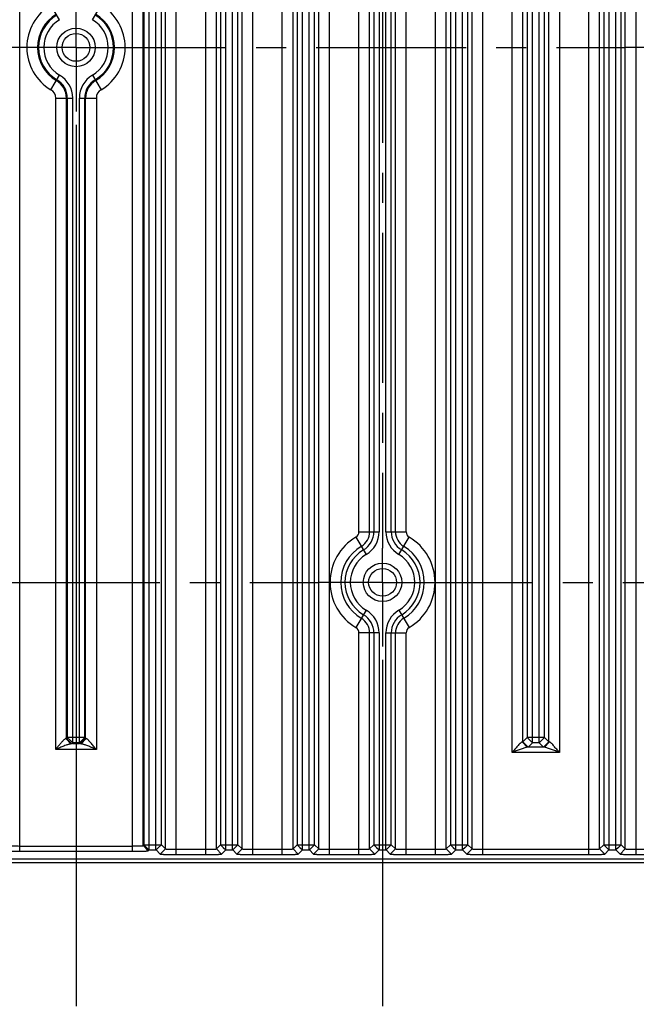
# Model space of a CAD drawing. Header units: inches. Extents: x 0 to 34, y 0 to 22.
# Tile 50 of 59: x 23.8 to 26.6, y 7.7 to 12.3. Entities that reach past the tile are written whole.
import ezdxf

# ---------------------------------------------------------------- set-up
doc = ezdxf.new("R2010")
doc.units = ezdxf.units.IN
doc.header["$LTSCALE"] = 1.87
doc.header["$MEASUREMENT"] = 0
doc.linetypes.add('CENTER', pattern=[0.6, 0.375, -0.075, 0.075, -0.075])
doc.layers.get('0').update_dxf_attribs({"linetype": 'CONTINUOUS'})
doc.layers.add('02___PRT_ALL_AXES', color=7, linetype='CONTINUOUS')
doc.layers.add('DIMENSIONS', color=7, linetype='CONTINUOUS')
doc.styles.get("Standard").update_dxf_attribs({"font": 'txt', "width": 0.8})
doc.dimstyles.new('DIMSTYLE_1', dxfattribs={"dimtxt": 0.125, "dimasz": 0.18, "dimexe": 0.125, "dimexo": 0.0625, "dimgap": 0.03125, "dimtad": 0, "dimtih": 1, "dimtoh": 1, "dimdec": 3, "dimzin": 4, "dimdsep": 46, "dimtxsty": 'STANDARD', "dimblk": '_FILLED', "dimblk1": '_FILLED', "dimblk2": '_FILLED', "dimcen": 0.09, "dimadec": 0, "dimazin": 0, "dimtp": 0.001, "dimtm": 0.001, "dimtfac": 1, "dimtdec": 3, "dimtofl": 0, "dimtmove": 0, "dimatfit": 3, "dimldrblk": '_FILLED', "dimfxl": 1, "dimtolj": 1, "dimtzin": 4, "dimarcsym": 0})
doc.dimstyles.new('DIMSTYLE_2', dxfattribs={"dimtxt": 0.125, "dimasz": 0.18, "dimexe": 0.125, "dimexo": 0.0625, "dimgap": 0.0625, "dimtad": 0, "dimtih": 1, "dimtoh": 1, "dimdec": 3, "dimzin": 4, "dimdsep": 46, "dimtxsty": 'STANDARD', "dimblk": '_FILLED', "dimblk1": '_FILLED', "dimblk2": '_FILLED', "dimcen": 0.09, "dimadec": 0, "dimazin": 0, "dimtp": 0.001, "dimtm": 0.001, "dimtfac": 1, "dimtdec": 3, "dimtofl": 0, "dimtmove": 0, "dimatfit": 3, "dimldrblk": '_FILLED', "dimfxl": 1, "dimtolj": 1, "dimtzin": 4, "dimarcsym": 0})

# ---------------------------------------------------------------- blocks, each defined once
blk = doc.blocks.new('*D8')
at = {"layer": 'DIMENSIONS', "color": 2, "linetype": 'CONTINUOUS'}
blk.add_line((25.4622, 9.2909), (25.4622, 7.6719), dxfattribs=at)
at = {"layer": 'DIMENSIONS', "color": 2, "linetype": 'CONTINUOUS', "insert": (25.3997, 7.6094), "char_height": 0.125, "width": 1.425, "attachment_point": 3, "rotation": 90, "line_spacing_factor": 0.9}
blk.add_mtext('4.425{\\Ftxt.shx;\\W1.000000;\\H0.125000; }[112.39]', dxfattribs=at)
blk = doc.blocks.new('_FILLED')
at = {"color": 0, "linetype": 'BYBLOCK'}
blk.add_solid([(0, 0), (-1, 0.174), (-1, -0.174)], dxfattribs=at)
blk = doc.blocks.new('*D9')
at = {"layer": 'DIMENSIONS', "color": 2, "linetype": 'CONTINUOUS'}
blk.add_line((24.0302, 11.7909), (24.0302, 7.6719), dxfattribs=at)
at = {"layer": 'DIMENSIONS', "color": 2, "linetype": 'CONTINUOUS', "insert": (23.9677, 7.6094), "char_height": 0.125, "width": 1.425, "attachment_point": 3, "rotation": 90, "line_spacing_factor": 0.9}
blk.add_mtext('5.857{\\Ftxt.shx;\\W1.000000;\\H0.125000; }[148.77]', dxfattribs=at)
blk = doc.blocks.new('*D10')
at = {"layer": 'DIMENSIONS', "color": 2, "linetype": 'CONTINUOUS'}
blk.add_line((22.5982, 9.2909), (22.5982, 7.6719), dxfattribs=at)
at = {"layer": 'DIMENSIONS', "color": 2, "linetype": 'CONTINUOUS', "insert": (22.5357, 7.6094), "char_height": 0.125, "width": 1.425, "attachment_point": 3, "rotation": 90, "line_spacing_factor": 0.9}
blk.add_mtext('7.289{\\Ftxt.shx;\\W1.000000;\\H0.125000; }[185.14]', dxfattribs=at)
blk = doc.blocks.new('*D11')
at = {"layer": 'DIMENSIONS', "color": 2, "linetype": 'CONTINUOUS'}
blk.add_line((21.1662, 11.7909), (21.1662, 7.6719), dxfattribs=at)
at = {"layer": 'DIMENSIONS', "color": 2, "linetype": 'CONTINUOUS', "insert": (21.1037, 7.6094), "char_height": 0.125, "width": 1.425, "attachment_point": 3, "rotation": 90, "line_spacing_factor": 0.9}
blk.add_mtext('8.721{\\Ftxt.shx;\\W1.000000;\\H0.125000; }[221.51]', dxfattribs=at)
blk = doc.blocks.new('*D12')
at = {"layer": 'DIMENSIONS', "color": 2, "linetype": 'CONTINUOUS'}
blk.add_line((19.7342, 9.2909), (19.7342, 7.6719), dxfattribs=at)
at = {"layer": 'DIMENSIONS', "color": 2, "linetype": 'CONTINUOUS', "insert": (19.6717, 7.6094), "char_height": 0.125, "width": 1.525, "attachment_point": 3, "rotation": 90, "line_spacing_factor": 0.9}
blk.add_mtext('10.153{\\Ftxt.shx;\\W1.000000;\\H0.125000; }[257.89]', dxfattribs=at)
blk = doc.blocks.new('*D13')
at = {"layer": 'DIMENSIONS', "color": 2, "linetype": 'CONTINUOUS'}
blk.add_line((17.7992, 8.7409), (17.7992, 7.6719), dxfattribs=at)
at = {"layer": 'DIMENSIONS', "color": 2, "linetype": 'CONTINUOUS', "insert": (17.7367, 7.6094), "char_height": 0.125, "width": 1.525, "attachment_point": 3, "rotation": 90, "line_spacing_factor": 0.9}
blk.add_mtext('12.088{\\Ftxt.shx;\\W1.000000;\\H0.125000; }[307.03]', dxfattribs=at)
blk = doc.blocks.new('*D14')
at = {"layer": 'DIMENSIONS', "color": 2, "linetype": 'CONTINUOUS'}
blk.add_line((17.2524, 9.1442), (17.2524, 7.6719), dxfattribs=at)
at = {"layer": 'DIMENSIONS', "color": 2, "linetype": 'CONTINUOUS', "insert": (17.1899, 7.6094), "char_height": 0.125, "width": 1.525, "attachment_point": 3, "rotation": 90, "line_spacing_factor": 0.9}
blk.add_mtext('12.635{\\Ftxt.shx;\\W1.000000;\\H0.125000; }[320.92]', dxfattribs=at)
blk = doc.blocks.new('*D15')
at = {"layer": 'DIMENSIONS', "color": 2, "linetype": 'CONTINUOUS'}
blk.add_line((17.4026, 10.8099), (17.4026, 16.6349), dxfattribs=at)
at = {"layer": 'DIMENSIONS', "color": 2, "linetype": 'CONTINUOUS', "insert": (17.3401, 16.6974), "char_height": 0.125, "width": 1.825, "attachment_point": 1, "rotation": 90, "line_spacing_factor": 0.9}
blk.add_mtext('3X 12.485{\\Ftxt.shx;\\W1.000000;\\H0.125000; }[317.11]', dxfattribs=at)
blk = doc.blocks.new('*D17')
at = {"layer": 'DIMENSIONS', "color": 2, "linetype": 'CONTINUOUS'}
for p, q in [((29.5057, 15.9474), (31.5122, 15.9474)), ((31.3872, 15.9474), (31.3872, 12.2709)), ((31.3872, 8.3444), (31.3872, 12.0209)), ((18.8503, 8.3444), (31.5122, 8.3444))]:
    blk.add_line(p, q, dxfattribs=at)
at = {"layer": 'DIMENSIONS', "color": 2, "linetype": 'CONTINUOUS', "xscale": 0.18, "yscale": 0.18, "zscale": 0.18}
for p, rotation in [((31.3872, 15.9474), 90), ((31.3872, 8.3444), 270)]:
    blk.add_blockref('_FILLED', p, dxfattribs=dict(at, rotation=rotation))
at = {"layer": 'DIMENSIONS', "color": 2, "linetype": 'CONTINUOUS', "insert": (31.3872, 12.2084), "char_height": 0.125, "width": 1.625, "attachment_point": 2, "line_spacing_factor": 0.9}
blk.add_mtext('(7.603{\\Ftxt.shx;\\W1.000000;\\H0.125000; }[193.12])', dxfattribs=at)
blk = doc.blocks.new('*D18')
at = {"layer": 'DIMENSIONS', "color": 2, "linetype": 'CONTINUOUS'}
for p, q in [((30.6372, 8.3594), (30.6372, 8.7194)), ((18.8503, 8.3444), (30.7622, 8.3444)), ((29.5057, 8.3594), (30.7622, 8.3594)), ((30.6372, 8.3444), (30.6372, 8.0028)), ((30.6372, 8.0028), (30.7547, 8.0028))]:
    blk.add_line(p, q, dxfattribs=at)
at = {"layer": 'DIMENSIONS', "color": 2, "linetype": 'CONTINUOUS', "xscale": 0.18, "yscale": 0.18, "zscale": 0.18}
for p, rotation in [((30.6372, 8.3594), 270), ((30.6372, 8.3444), 90)]:
    blk.add_blockref('_FILLED', p, dxfattribs=dict(at, rotation=rotation))
at = {"layer": 'DIMENSIONS', "color": 2, "linetype": 'CONTINUOUS', "insert": (30.8172, 8.0653), "char_height": 0.125, "width": 1.125, "attachment_point": 1, "line_spacing_factor": 0.9}
blk.add_mtext('.015{\\Ftxt.shx;\\W1.000000;\\H0.125000; }[0.38]', dxfattribs=at)

msp = doc.modelspace()

# ---------------------------------------------------------------- linework, layer by layer
at = {"color": 7, "linetype": 'CONTINUOUS'}
for p, q in [((24.4984, 8.3814), (24.4984, 15.9254)), ((24.636, 8.3814), (24.636, 15.9254)), ((24.8564, 8.3814), (24.8564, 15.9254)), ((24.994, 8.3814), (24.994, 15.9254)), ((25.2144, 8.3814), (25.2144, 15.9254)), ((25.71, 8.3814), (25.71, 15.9254)), ((25.9304, 8.3814), (25.9304, 15.9254)), ((23.7671, 8.3967), (23.7671, 15.9101)), ((24.2933, 8.3967), (24.2933, 15.9101)), ((24.3433, 8.4229), (24.3433, 15.8839)), ((24.3476, 15.8796), (24.3476, 8.4272)), ((24.3726, 8.4028), (24.3726, 15.904)), ((24.4038, 8.4028), (24.4038, 15.904)), ((24.4288, 8.4272), (24.4288, 15.8796)), ((24.4484, 8.4076), (24.4484, 15.8992)), ((24.686, 8.4076), (24.686, 15.8992)), ((24.7056, 15.8796), (24.7056, 8.4272)), ((24.7306, 8.4028), (24.7306, 15.904)), ((24.7618, 8.4028), (24.7618, 15.904)), ((24.7868, 8.4272), (24.7868, 15.8796)), ((24.8064, 8.4076), (24.8064, 15.8992)), ((25.044, 8.4076), (25.044, 15.8992)), ((25.0636, 15.8796), (25.0636, 8.4272)), ((25.0886, 8.4028), (25.0886, 15.904)), ((25.1198, 8.4028), (25.1198, 15.904)), ((25.1448, 8.4272), (25.1448, 15.8796)), ((25.1644, 8.4076), (25.1644, 15.8992)), ((25.76, 8.4076), (25.76, 15.8992)), ((25.7796, 15.8796), (25.7796, 8.4272)), ((25.8046, 8.4028), (25.8046, 15.904)), ((25.8358, 8.4028), (25.8358, 15.904)), ((25.8608, 8.4272), (25.8608, 15.8796)), ((25.8804, 8.4076), (25.8804, 15.8992)), ((26.4956, 15.8796), (26.4956, 8.4272)), ((26.5206, 8.4028), (26.5206, 15.904)), ((26.5518, 8.4028), (26.5518, 15.904)), ((26.5768, 8.4272), (26.5768, 15.8796)), ((26.068, 8.8576), (26.068, 15.4053)), ((26.2884, 15.4053), (26.2884, 8.8576)), ((26.118, 8.9082), (26.118, 15.3547)), ((26.1376, 15.3351), (26.1376, 8.9278)), ((26.1626, 8.9028), (26.1626, 15.3601)), ((26.1938, 8.9028), (26.1938, 15.3601)), ((26.2188, 8.9278), (26.2188, 15.3351)), ((26.2384, 8.9082), (26.2384, 15.3547)), ((25.352, 9.8901), (25.352, 14.4167)), ((25.402, 9.8901), (25.402, 14.4167)), ((25.4216, 14.4167), (25.4216, 9.8901)), ((25.4466, 14.4167), (25.4466, 9.8901)), ((25.4778, 9.8901), (25.4778, 14.4167)), ((25.5028, 9.8901), (25.5028, 14.4167)), ((25.5224, 9.8901), (25.5224, 14.4167)), ((25.5724, 9.8901), (25.5724, 14.4167)), ((26.426, 8.3814), (26.426, 13.4798)), ((26.476, 8.4076), (26.476, 13.4798)), ((26.5964, 8.4076), (26.5964, 13.4798)), ((26.6464, 8.3814), (26.6464, 13.4798)), ((23.9535, 12.283), (23.9131, 12.3513)), ((24.1069, 12.283), (24.1472, 12.3513)), ((23.9131, 11.9555), (23.9535, 12.0238)), ((24.1069, 12.0238), (24.1472, 11.9555)), ((23.9353, 11.9167), (24.0146, 11.9167)), ((23.9353, 8.8729), (23.9353, 11.9167)), ((23.9853, 8.9235), (23.9853, 11.9167)), ((23.9896, 11.9167), (23.9896, 8.9278)), ((24.0146, 8.9028), (24.0146, 11.9167)), ((24.0458, 11.9167), (24.1251, 11.9167)), ((24.0458, 8.9028), (24.0458, 11.9167)), ((24.0708, 8.9278), (24.0708, 11.9167)), ((24.0751, 8.9235), (24.0751, 11.9167)), ((24.1251, 11.9167), (24.1251, 8.8729)), ((25.3374, 9.8644), (25.3855, 9.783)), ((25.352, 9.8901), (25.4466, 9.8901)), ((25.4778, 9.8901), (25.5724, 9.8901)), ((25.5389, 9.783), (25.587, 9.8644)), ((25.3855, 9.5238), (25.3374, 9.4424)), ((25.5389, 9.5238), (25.587, 9.4424)), ((25.4466, 9.4167), (25.352, 9.4167)), ((25.352, 8.3814), (25.352, 9.4167)), ((25.402, 8.4076), (25.402, 9.4167)), ((25.4216, 9.4167), (25.4216, 8.4272)), ((25.4466, 9.4167), (25.4466, 8.4028)), ((25.4778, 9.4167), (25.5724, 9.4167)), ((25.4778, 8.4028), (25.4778, 9.4167)), ((25.5028, 8.4272), (25.5028, 9.4167)), ((25.5224, 8.4076), (25.5224, 9.4167)), ((25.5724, 8.3814), (25.5724, 9.4167)), ((23.9896, 8.9278), (23.9853, 8.9235)), ((24.0021, 8.9153), (23.9896, 8.9278)), ((24.0146, 8.9278), (23.9896, 8.9278)), ((24.0458, 8.9278), (24.0146, 8.9278)), ((24.0708, 8.9278), (24.0458, 8.9278)), ((24.0583, 8.9153), (24.0708, 8.9278)), ((24.0751, 8.9235), (24.0708, 8.9278)), ((26.1376, 8.9278), (26.118, 8.9082)), ((26.1501, 8.9153), (26.1376, 8.9278)), ((26.1626, 8.9278), (26.1376, 8.9278)), ((26.1938, 8.9278), (26.1626, 8.9278)), ((26.2188, 8.9278), (26.1938, 8.9278)), ((26.2063, 8.9153), (26.2188, 8.9278)), ((26.2384, 8.9082), (26.2188, 8.9278)), ((23.9838, 8.9231), (23.9821, 8.9229)), ((24.0056, 8.8979), (23.9821, 8.9229)), ((23.9853, 8.9235), (23.9838, 8.9231)), ((24.0103, 8.8985), (23.9853, 8.9235)), ((24.0146, 8.9028), (24.0021, 8.9153)), ((24.008, 8.8981), (24.0056, 8.8979)), ((24.0103, 8.8985), (24.008, 8.8981)), ((24.0146, 8.9028), (24.0103, 8.8985)), ((24.0458, 8.9028), (24.0146, 8.9028)), ((24.0458, 8.8979), (24.0146, 8.8979)), ((24.0458, 8.9028), (24.0583, 8.9153)), ((24.0501, 8.8985), (24.0458, 8.9028)), ((24.0501, 8.8985), (24.0751, 8.9235)), ((24.0548, 8.8979), (24.0782, 8.9229)), ((26.1383, 8.8826), (26.1149, 8.9076)), ((26.143, 8.8832), (26.118, 8.9082)), ((26.2181, 8.8826), (26.1383, 8.8826)), ((26.1626, 8.9028), (26.143, 8.8832)), ((26.1626, 8.9028), (26.1501, 8.9153)), ((26.1938, 8.9028), (26.1626, 8.9028)), ((26.1938, 8.9028), (26.2063, 8.9153)), ((26.2134, 8.8832), (26.1938, 8.9028)), ((26.2134, 8.8832), (26.2384, 8.9082)), ((26.2181, 8.8826), (26.2415, 8.9076)), ((24.1251, 8.8729), (23.9353, 8.8729)), ((26.2884, 8.8576), (26.068, 8.8576)), ((24.3433, 8.4229), (24.3476, 8.4272)), ((24.3433, 8.4229), (24.3677, 8.3985)), ((24.3476, 8.4272), (24.3601, 8.4147)), ((24.3476, 8.4272), (24.3726, 8.4272)), ((24.3726, 8.4272), (24.4038, 8.4272)), ((24.4038, 8.4272), (24.4288, 8.4272)), ((24.4288, 8.4272), (24.4163, 8.4147)), ((24.4288, 8.4272), (24.4484, 8.4076)), ((24.686, 8.4076), (24.7056, 8.4272)), ((24.7056, 8.4272), (24.7181, 8.4147)), ((24.7056, 8.4272), (24.7306, 8.4272)), ((24.7306, 8.4272), (24.7618, 8.4272)), ((24.7618, 8.4272), (24.7868, 8.4272)), ((24.7868, 8.4272), (24.7743, 8.4147)), ((24.7868, 8.4272), (24.8064, 8.4076)), ((25.044, 8.4076), (25.0636, 8.4272)), ((25.0636, 8.4272), (25.0761, 8.4147)), ((25.0636, 8.4272), (25.0886, 8.4272)), ((25.0886, 8.4272), (25.1198, 8.4272)), ((25.1198, 8.4272), (25.1448, 8.4272)), ((25.1448, 8.4272), (25.1323, 8.4147)), ((25.1448, 8.4272), (25.1644, 8.4076)), ((25.402, 8.4076), (25.4216, 8.4272)), ((25.4216, 8.4272), (25.4341, 8.4147)), ((25.4216, 8.4272), (25.4466, 8.4272)), ((25.4466, 8.4272), (25.4778, 8.4272)), ((25.4778, 8.4272), (25.5028, 8.4272)), ((25.5028, 8.4272), (25.4903, 8.4147)), ((25.5028, 8.4272), (25.5224, 8.4076)), ((25.76, 8.4076), (25.7796, 8.4272)), ((25.7796, 8.4272), (25.7921, 8.4147)), ((25.7796, 8.4272), (25.8046, 8.4272)), ((25.8046, 8.4272), (25.8358, 8.4272)), ((25.8358, 8.4272), (25.8608, 8.4272)), ((25.8608, 8.4272), (25.8483, 8.4147)), ((25.8608, 8.4272), (25.8804, 8.4076)), ((26.476, 8.4076), (26.4956, 8.4272)), ((26.4956, 8.4272), (26.5081, 8.4147)), ((26.4956, 8.4272), (26.5206, 8.4272)), ((26.5206, 8.4272), (26.5518, 8.4272)), ((26.5518, 8.4272), (26.5768, 8.4272)), ((26.5768, 8.4272), (26.5643, 8.4147)), ((26.5768, 8.4272), (26.5964, 8.4076)), ((23.7671, 8.4211), (24.2933, 8.4211)), ((23.7671, 8.3967), (24.2933, 8.3967)), ((24.3601, 8.4147), (24.372, 8.4028)), ((24.3677, 8.3985), (24.372, 8.4028)), ((24.372, 8.4028), (24.4044, 8.4028)), ((24.4163, 8.4147), (24.4044, 8.4028)), ((24.4044, 8.4028), (24.424, 8.3832)), ((24.4484, 8.4076), (24.424, 8.3832)), ((24.4984, 8.4058), (24.636, 8.4058)), ((24.4984, 8.3814), (24.636, 8.3814)), ((24.686, 8.4076), (24.7104, 8.3832)), ((24.7104, 8.3832), (24.73, 8.4028)), ((24.7181, 8.4147), (24.73, 8.4028)), ((24.73, 8.4028), (24.7624, 8.4028)), ((24.7743, 8.4147), (24.7624, 8.4028)), ((24.7624, 8.4028), (24.782, 8.3832)), ((24.8064, 8.4076), (24.782, 8.3832)), ((24.8564, 8.4058), (24.994, 8.4058)), ((24.8564, 8.3814), (24.994, 8.3814)), ((25.044, 8.4076), (25.0684, 8.3832)), ((25.0684, 8.3832), (25.088, 8.4028)), ((25.0761, 8.4147), (25.088, 8.4028)), ((25.088, 8.4028), (25.1204, 8.4028)), ((25.1323, 8.4147), (25.1204, 8.4028)), ((25.1204, 8.4028), (25.14, 8.3832)), ((25.1644, 8.4076), (25.14, 8.3832)), ((25.2144, 8.4058), (25.352, 8.4058)), ((25.2144, 8.3814), (25.352, 8.3814)), ((25.402, 8.4076), (25.4264, 8.3832)), ((25.4264, 8.3832), (25.446, 8.4028)), ((25.4341, 8.4147), (25.446, 8.4028)), ((25.446, 8.4028), (25.4784, 8.4028)), ((25.4903, 8.4147), (25.4784, 8.4028)), ((25.4784, 8.4028), (25.498, 8.3832)), ((25.5224, 8.4076), (25.498, 8.3832)), ((25.5724, 8.4058), (25.71, 8.4058)), ((25.5724, 8.3814), (25.71, 8.3814)), ((25.76, 8.4076), (25.7844, 8.3832)), ((25.7844, 8.3832), (25.804, 8.4028)), ((25.7921, 8.4147), (25.804, 8.4028)), ((25.804, 8.4028), (25.8364, 8.4028)), ((25.8483, 8.4147), (25.8364, 8.4028)), ((25.8364, 8.4028), (25.856, 8.3832)), ((25.8804, 8.4076), (25.856, 8.3832)), ((25.9304, 8.4058), (26.426, 8.4058)), ((25.9304, 8.3814), (26.426, 8.3814)), ((26.476, 8.4076), (26.5004, 8.3832)), ((26.5004, 8.3832), (26.52, 8.4028)), ((26.5081, 8.4147), (26.52, 8.4028)), ((26.52, 8.4028), (26.5524, 8.4028)), ((26.5643, 8.4147), (26.5524, 8.4028)), ((26.5524, 8.4028), (26.572, 8.3832)), ((26.5964, 8.4076), (26.572, 8.3832)), ((26.6464, 8.4058), (26.784, 8.4058)), ((26.6464, 8.3814), (26.784, 8.3814)), ((29.4432, 8.3594), (18.8132, 8.3594))]:
    msp.add_line(p, q, dxfattribs=at)
for centre, radius in [((24.0302, 12.1534), 0.09), ((24.0302, 12.1534), 0.0649), ((25.4622, 9.6534), 0.09), ((25.4622, 9.6534), 0.0649)]:
    msp.add_circle(centre, radius, dxfattribs=at)
for centre, radius, start, end in [((24.0302, 12.1534), 0.2299, 120.6033, 239.3967), ((24.0302, 12.1534), 0.2299, 300.6033, 59.3967), ((24.0302, 12.1534), 0.1799, 120.6033, 239.3967), ((24.0302, 12.1534), 0.1756, 120.6033, 239.3967), ((24.0302, 12.1534), 0.1756, 300.6033, 59.3967), ((24.0302, 12.1534), 0.1799, 300.6033, 59.3967), ((24.0302, 12.1534), 0.1506, 120.6033, 239.3967), ((24.0302, 12.1534), 0.1506, 300.6033, 59.3967), ((23.8902, 11.9167), 0.1244, 0, 59.3967), ((24.1702, 11.9167), 0.1244, 120.6033, 180), ((23.8902, 11.9167), 0.0951, 0, 59.3967), ((23.8902, 11.9167), 0.0994, 0, 59.3967), ((24.1702, 11.9167), 0.0994, 120.6033, 180), ((24.1702, 11.9167), 0.0951, 120.6033, 180), ((23.8902, 11.9167), 0.0451, 0, 59.3967), ((24.1702, 11.9167), 0.0451, 120.6033, 180), ((25.4622, 9.6534), 0.2452, 120.6033, 239.3967), ((25.3222, 9.8901), 0.0298, 300.6033, 360), ((25.3222, 9.8901), 0.0798, 300.6033, 360), ((25.3222, 9.8901), 0.0994, 300.6033, 360), ((25.3222, 9.8901), 0.1244, 300.6033, 360), ((25.6022, 9.8901), 0.1244, 180, 239.3967), ((25.6022, 9.8901), 0.0994, 180, 239.3967), ((25.6022, 9.8901), 0.0798, 180, 239.3967), ((25.6022, 9.8901), 0.0298, 180, 239.3967), ((25.4622, 9.6534), 0.2452, 300.6033, 59.3967), ((25.4622, 9.6534), 0.1952, 120.6033, 239.3967), ((25.4622, 9.6534), 0.1756, 120.6033, 239.3967), ((25.4622, 9.6534), 0.1756, 300.6033, 59.3967), ((25.4622, 9.6534), 0.1952, 300.6033, 59.3967), ((25.4622, 9.6534), 0.1506, 120.6033, 239.3967), ((25.4622, 9.6534), 0.1506, 300.6033, 59.3967), ((25.3222, 9.4167), 0.0798, 0, 59.3967), ((25.3222, 9.4167), 0.0994, 0, 59.3967), ((25.3222, 9.4167), 0.1244, 0, 59.3967), ((25.6022, 9.4167), 0.1244, 120.6033, 180), ((25.6022, 9.4167), 0.0994, 120.6033, 180), ((25.6022, 9.4167), 0.0798, 120.6033, 180), ((25.3222, 9.4167), 0.0298, 0, 59.3967), ((25.6022, 9.4167), 0.0298, 120.6033, 180)]:
    msp.add_arc(centre, radius, start, end, dxfattribs=at)
for points, knots in [([(23.9763, 8.9196), (23.9746, 8.9182), (23.9714, 8.9152), (23.9666, 8.9101), (23.9616, 8.9045), (23.9546, 8.8964), (23.9458, 8.8858), (23.9388, 8.8773), (23.9353, 8.8729)], [0, 0, 0, 0, 0.100575, 0.214953, 0.337389, 0.465139, 0.729825, 1, 1, 1, 1]), ([(23.9847, 8.8923), (23.9806, 8.8909), (23.9704, 8.8871), (23.9539, 8.8805), (23.9416, 8.8754), (23.9353, 8.8729)], [0, 0, 0, 0, 0.242018, 0.617969, 1, 1, 1, 1]), ([(23.9821, 8.9229), (23.9817, 8.9229), (23.9808, 8.9226), (23.9788, 8.9215), (23.9773, 8.9204), (23.9763, 8.9196)], [0, 0, 0, 0, 0.188322, 0.419925, 1, 1, 1, 1]), ([(24.0056, 8.8979), (24.0041, 8.8978), (24.0008, 8.8973), (23.9958, 8.896), (23.9903, 8.8943), (23.9866, 8.893), (23.9847, 8.8923)], [0, 0, 0, 0, 0.208712, 0.454516, 0.720522, 1, 1, 1, 1]), ([(24.0548, 8.8979), (24.0542, 8.8979), (24.053, 8.898), (24.0517, 8.8981), (24.0509, 8.8983), (24.0505, 8.8983), (24.0503, 8.8984), (24.0501, 8.8985), (24.0501, 8.8985)], [0, 0, 0, 0, 0.408065, 0.710394, 0.821886, 0.907006, 0.966024, 1, 1, 1, 1]), ([(24.0758, 8.8923), (24.0738, 8.893), (24.0701, 8.8943), (24.0646, 8.896), (24.0596, 8.8973), (24.0563, 8.8978), (24.0548, 8.8979)], [0, 0, 0, 0, 0.279505, 0.545495, 0.791188, 1, 1, 1, 1]), ([(24.0782, 8.9229), (24.0778, 8.9229), (24.0771, 8.923), (24.0761, 8.9232), (24.0755, 8.9233), (24.0752, 8.9234), (24.0751, 8.9235), (24.0751, 8.9235)], [0, 0, 0, 0, 0.403997, 0.704234, 0.901262, 0.96209, 1, 1, 1, 1]), ([(24.1251, 8.8729), (24.1209, 8.8746), (24.1136, 8.8776), (24.1032, 8.8818), (24.091, 8.8866), (24.0819, 8.8902), (24.0758, 8.8923)], [0, 0, 0, 0, 0.254987, 0.445306, 0.633822, 1, 1, 1, 1]), ([(24.1251, 8.8729), (24.123, 8.8755), (24.1188, 8.8807), (24.1124, 8.8884), (24.1062, 8.8959), (24.1, 8.9031), (24.0949, 8.9089), (24.0909, 8.9132), (24.088, 8.9161), (24.0853, 8.9186), (24.0828, 8.9207), (24.0805, 8.9222), (24.0789, 8.9228), (24.0782, 8.9229)], [0, 0, 0, 0, 0.14562, 0.290363, 0.432938, 0.571722, 0.704291, 0.767104, 0.826496, 0.881053, 0.929413, 0.969643, 1, 1, 1, 1]), ([(26.1149, 8.9076), (26.1142, 8.9075), (26.1126, 8.9069), (26.1103, 8.9054), (26.1078, 8.9033), (26.1051, 8.9008), (26.1022, 8.8979), (26.0982, 8.8936), (26.0931, 8.8879), (26.0869, 8.8806), (26.0807, 8.8731), (26.0743, 8.8654), (26.0701, 8.8602), (26.068, 8.8576)], [0, 0, 0, 0, 0.030336, 0.07058, 0.118961, 0.173522, 0.232907, 0.295711, 0.428279, 0.567065, 0.709638, 0.85438, 1, 1, 1, 1]), ([(26.1383, 8.8826), (26.1372, 8.8826), (26.1348, 8.8823), (26.1296, 8.8811), (26.1227, 8.8789), (26.1141, 8.8759), (26.1051, 8.8725), (26.0959, 8.8689), (26.0835, 8.864), (26.0742, 8.8601), (26.068, 8.8576)], [0, 0, 0, 0, 0.044715, 0.096395, 0.211565, 0.33565, 0.464658, 0.596557, 0.73021, 1, 1, 1, 1]), ([(26.118, 8.9082), (26.118, 8.9082), (26.1179, 8.9081), (26.1176, 8.908), (26.117, 8.9079), (26.116, 8.9078), (26.1153, 8.9077), (26.1149, 8.9076)], [0, 0, 0, 0, 0.03791, 0.098738, 0.295766, 0.596003, 1, 1, 1, 1]), ([(26.143, 8.8832), (26.143, 8.8832), (26.1428, 8.8831), (26.1425, 8.883), (26.1421, 8.883), (26.1414, 8.8829), (26.1401, 8.8827), (26.1389, 8.8827), (26.1383, 8.8826)], [0, 0, 0, 0, 0.033976, 0.092994, 0.178114, 0.289606, 0.591935, 1, 1, 1, 1]), ([(26.2181, 8.8826), (26.2174, 8.8827), (26.2163, 8.8827), (26.215, 8.8829), (26.2142, 8.883), (26.2138, 8.883), (26.2136, 8.8831), (26.2134, 8.8832), (26.2134, 8.8832)], [0, 0, 0, 0, 0.408065, 0.710394, 0.821886, 0.907006, 0.966024, 1, 1, 1, 1]), ([(26.2884, 8.8576), (26.2821, 8.8601), (26.2728, 8.864), (26.2604, 8.8689), (26.2513, 8.8725), (26.2423, 8.8759), (26.2337, 8.8789), (26.2267, 8.8811), (26.2216, 8.8823), (26.2192, 8.8826), (26.2181, 8.8826)], [0, 0, 0, 0, 0.269788, 0.403441, 0.535337, 0.664343, 0.78844, 0.903591, 0.955247, 1, 1, 1, 1]), ([(26.2415, 8.9076), (26.2411, 8.9077), (26.2403, 8.9078), (26.2394, 8.9079), (26.2388, 8.908), (26.2385, 8.9081), (26.2384, 8.9082), (26.2384, 8.9082)], [0, 0, 0, 0, 0.403997, 0.704234, 0.901262, 0.96209, 1, 1, 1, 1]), ([(26.2884, 8.8576), (26.2863, 8.8602), (26.2821, 8.8654), (26.2757, 8.8731), (26.2694, 8.8806), (26.2633, 8.8879), (26.2582, 8.8936), (26.2542, 8.8979), (26.2513, 8.9008), (26.2486, 8.9033), (26.246, 8.9054), (26.2437, 8.9069), (26.2422, 8.9075), (26.2415, 8.9076)], [0, 0, 0, 0, 0.14562, 0.290363, 0.432938, 0.571722, 0.704291, 0.767104, 0.826496, 0.881053, 0.929413, 0.969643, 1, 1, 1, 1]), ([(23.7212, 8.4222), (23.7224, 8.4221), (23.7249, 8.4219), (23.7311, 8.4216), (23.7382, 8.4214), (23.7462, 8.4212), (23.7553, 8.4212), (23.7623, 8.4212), (23.7671, 8.4211)], [0, 0, 0, 0, 0.07363, 0.166546, 0.40238, 0.540479, 0.688435, 1, 1, 1, 1]), ([(24.2933, 8.4211), (24.2965, 8.4212), (24.3028, 8.4212), (24.3119, 8.4212), (24.3203, 8.4214), (24.3268, 8.4216), (24.3314, 8.4217), (24.3343, 8.4219), (24.3368, 8.422), (24.339, 8.4222), (24.3407, 8.4224), (24.3418, 8.4225), (24.3425, 8.4227), (24.3429, 8.4227), (24.3431, 8.4228), (24.3432, 8.4229), (24.3433, 8.4229)], [0, 0, 0, 0, 0.191488, 0.376602, 0.547392, 0.697686, 0.763375, 0.821979, 0.872991, 0.915916, 0.950315, 0.975933, 0.985384, 0.99256, 0.997434, 1, 1, 1, 1]), ([(23.7154, 8.3972), (23.7235, 8.397), (23.7407, 8.3968), (23.7579, 8.3967), (23.7671, 8.3967)], [0, 0, 0, 0, 0.469002, 1, 1, 1, 1]), ([(24.2933, 8.3967), (24.3026, 8.3967), (24.32, 8.3968), (24.3374, 8.397), (24.3455, 8.3972)], [0, 0, 0, 0, 0.536175, 1, 1, 1, 1]), ([(24.3455, 8.3972), (24.3472, 8.3973), (24.3503, 8.3974), (24.3546, 8.3975), (24.3584, 8.3977), (24.3611, 8.3978), (24.363, 8.3979), (24.3642, 8.398), (24.3652, 8.3981), (24.366, 8.3981), (24.3667, 8.3982), (24.3672, 8.3983), (24.3675, 8.3984), (24.3676, 8.3984), (24.3677, 8.3985)], [0, 0, 0, 0, 0.221647, 0.418162, 0.588274, 0.730715, 0.791166, 0.844228, 0.889748, 0.927575, 0.957567, 0.979602, 0.993625, 1, 1, 1, 1]), ([(24.424, 8.3832), (24.424, 8.3832), (24.4242, 8.3831), (24.4245, 8.383), (24.425, 8.3829), (24.4257, 8.3829), (24.4266, 8.3828), (24.4276, 8.3827), (24.4288, 8.3826), (24.4308, 8.3825), (24.4336, 8.3824), (24.4375, 8.3822), (24.4419, 8.3821), (24.4469, 8.3819), (24.4523, 8.3818), (24.4604, 8.3817), (24.4712, 8.3816), (24.4846, 8.3815), (24.4938, 8.3814), (24.4984, 8.3814)], [0, 0, 0, 0, 0.002054, 0.00649, 0.0134, 0.022754, 0.034506, 0.048602, 0.064986, 0.083602, 0.127296, 0.179222, 0.238914, 0.305904, 0.379629, 0.45915, 0.631437, 0.814482, 1, 1, 1, 1]), ([(24.4484, 8.4076), (24.4484, 8.4076), (24.4485, 8.4075), (24.4488, 8.4075), (24.4491, 8.4074), (24.4498, 8.4073), (24.451, 8.4071), (24.4527, 8.4069), (24.4548, 8.4067), (24.4573, 8.4066), (24.4603, 8.4065), (24.4649, 8.4063), (24.4713, 8.4061), (24.4797, 8.4059), (24.4889, 8.4059), (24.4952, 8.4059), (24.4984, 8.4058)], [0, 0, 0, 0, 0.002599, 0.007488, 0.014669, 0.024123, 0.049742, 0.084141, 0.127075, 0.178105, 0.236726, 0.302426, 0.452728, 0.623488, 0.808542, 1, 1, 1, 1]), ([(24.636, 8.4058), (24.6392, 8.4059), (24.6455, 8.4059), (24.6546, 8.4059), (24.6631, 8.4061), (24.6695, 8.4063), (24.6741, 8.4065), (24.677, 8.4066), (24.6796, 8.4067), (24.6817, 8.4069), (24.6834, 8.4071), (24.6846, 8.4073), (24.6853, 8.4074), (24.6856, 8.4075), (24.6858, 8.4075), (24.686, 8.4076), (24.686, 8.4076)], [0, 0, 0, 0, 0.191488, 0.376602, 0.547392, 0.697686, 0.763375, 0.821979, 0.872991, 0.915916, 0.950315, 0.975933, 0.985384, 0.99256, 0.997434, 1, 1, 1, 1]), ([(24.636, 8.3814), (24.6407, 8.3814), (24.6501, 8.3815), (24.6637, 8.3816), (24.6746, 8.3817), (24.6826, 8.3818), (24.6881, 8.382), (24.693, 8.3821), (24.6973, 8.3822), (24.7011, 8.3824), (24.7039, 8.3825), (24.7058, 8.3826), (24.7069, 8.3827), (24.7079, 8.3828), (24.7088, 8.3829), (24.7094, 8.383), (24.7099, 8.383), (24.7102, 8.3831), (24.7104, 8.3832), (24.7104, 8.3832)], [0, 0, 0, 0, 0.190499, 0.376202, 0.549214, 0.628494, 0.701642, 0.767772, 0.826404, 0.877158, 0.919657, 0.937693, 0.953524, 0.967105, 0.978391, 0.98734, 0.993914, 0.998098, 1, 1, 1, 1]), ([(24.782, 8.3832), (24.782, 8.3832), (24.7822, 8.3831), (24.7825, 8.383), (24.783, 8.3829), (24.7837, 8.3829), (24.7846, 8.3828), (24.7856, 8.3827), (24.7868, 8.3826), (24.7888, 8.3825), (24.7916, 8.3824), (24.7955, 8.3822), (24.7999, 8.3821), (24.8049, 8.3819), (24.8103, 8.3818), (24.8184, 8.3817), (24.8292, 8.3816), (24.8426, 8.3815), (24.8518, 8.3814), (24.8564, 8.3814)], [0, 0, 0, 0, 0.002054, 0.00649, 0.0134, 0.022754, 0.034506, 0.048602, 0.064986, 0.083602, 0.127296, 0.179222, 0.238914, 0.305904, 0.379629, 0.45915, 0.631437, 0.814482, 1, 1, 1, 1]), ([(24.8064, 8.4076), (24.8064, 8.4076), (24.8065, 8.4075), (24.8068, 8.4075), (24.8071, 8.4074), (24.8078, 8.4073), (24.809, 8.4071), (24.8107, 8.4069), (24.8128, 8.4067), (24.8153, 8.4066), (24.8183, 8.4065), (24.8229, 8.4063), (24.8293, 8.4061), (24.8377, 8.4059), (24.8469, 8.4059), (24.8532, 8.4059), (24.8564, 8.4058)], [0, 0, 0, 0, 0.002599, 0.007488, 0.014669, 0.024123, 0.049742, 0.084141, 0.127075, 0.178105, 0.236726, 0.302426, 0.452728, 0.623488, 0.808542, 1, 1, 1, 1]), ([(24.994, 8.4058), (24.9972, 8.4059), (25.0035, 8.4059), (25.0126, 8.4059), (25.0211, 8.4061), (25.0275, 8.4063), (25.0321, 8.4065), (25.035, 8.4066), (25.0376, 8.4067), (25.0397, 8.4069), (25.0414, 8.4071), (25.0426, 8.4073), (25.0433, 8.4074), (25.0436, 8.4075), (25.0438, 8.4075), (25.044, 8.4076), (25.044, 8.4076)], [0, 0, 0, 0, 0.191488, 0.376602, 0.547392, 0.697686, 0.763375, 0.821979, 0.872991, 0.915916, 0.950315, 0.975933, 0.985384, 0.99256, 0.997434, 1, 1, 1, 1]), ([(24.994, 8.3814), (24.9987, 8.3814), (25.0081, 8.3815), (25.0217, 8.3816), (25.0326, 8.3817), (25.0406, 8.3818), (25.0461, 8.382), (25.051, 8.3821), (25.0553, 8.3822), (25.0591, 8.3824), (25.0619, 8.3825), (25.0638, 8.3826), (25.0649, 8.3827), (25.0659, 8.3828), (25.0668, 8.3829), (25.0674, 8.383), (25.0679, 8.383), (25.0682, 8.3831), (25.0684, 8.3832), (25.0684, 8.3832)], [0, 0, 0, 0, 0.190499, 0.376202, 0.549214, 0.628494, 0.701642, 0.767772, 0.826404, 0.877158, 0.919657, 0.937693, 0.953524, 0.967105, 0.978391, 0.98734, 0.993914, 0.998098, 1, 1, 1, 1]), ([(25.14, 8.3832), (25.14, 8.3832), (25.1402, 8.3831), (25.1405, 8.383), (25.141, 8.3829), (25.1417, 8.3829), (25.1426, 8.3828), (25.1436, 8.3827), (25.1448, 8.3826), (25.1468, 8.3825), (25.1496, 8.3824), (25.1535, 8.3822), (25.1579, 8.3821), (25.1629, 8.3819), (25.1683, 8.3818), (25.1764, 8.3817), (25.1872, 8.3816), (25.2006, 8.3815), (25.2098, 8.3814), (25.2144, 8.3814)], [0, 0, 0, 0, 0.002054, 0.00649, 0.0134, 0.022754, 0.034506, 0.048602, 0.064986, 0.083602, 0.127296, 0.179222, 0.238914, 0.305904, 0.379629, 0.45915, 0.631437, 0.814482, 1, 1, 1, 1]), ([(25.1644, 8.4076), (25.1644, 8.4076), (25.1645, 8.4075), (25.1648, 8.4075), (25.1651, 8.4074), (25.1658, 8.4073), (25.167, 8.4071), (25.1687, 8.4069), (25.1708, 8.4067), (25.1733, 8.4066), (25.1763, 8.4065), (25.1809, 8.4063), (25.1873, 8.4061), (25.1957, 8.4059), (25.2049, 8.4059), (25.2112, 8.4059), (25.2144, 8.4058)], [0, 0, 0, 0, 0.002599, 0.007488, 0.014669, 0.024123, 0.049742, 0.084141, 0.127075, 0.178105, 0.236726, 0.302426, 0.452728, 0.623488, 0.808542, 1, 1, 1, 1]), ([(25.352, 8.4058), (25.3552, 8.4059), (25.3615, 8.4059), (25.3706, 8.4059), (25.3791, 8.4061), (25.3855, 8.4063), (25.3901, 8.4065), (25.393, 8.4066), (25.3956, 8.4067), (25.3977, 8.4069), (25.3994, 8.4071), (25.4006, 8.4073), (25.4013, 8.4074), (25.4016, 8.4075), (25.4018, 8.4075), (25.402, 8.4076), (25.402, 8.4076)], [0, 0, 0, 0, 0.191488, 0.376602, 0.547392, 0.697686, 0.763375, 0.821979, 0.872991, 0.915916, 0.950315, 0.975933, 0.985384, 0.99256, 0.997434, 1, 1, 1, 1]), ([(25.352, 8.3814), (25.3567, 8.3814), (25.3661, 8.3815), (25.3797, 8.3816), (25.3906, 8.3817), (25.3986, 8.3818), (25.4041, 8.382), (25.409, 8.3821), (25.4133, 8.3822), (25.4171, 8.3824), (25.4199, 8.3825), (25.4218, 8.3826), (25.4229, 8.3827), (25.4239, 8.3828), (25.4248, 8.3829), (25.4254, 8.383), (25.4259, 8.383), (25.4262, 8.3831), (25.4264, 8.3832), (25.4264, 8.3832)], [0, 0, 0, 0, 0.190499, 0.376202, 0.549214, 0.628494, 0.701642, 0.767772, 0.826404, 0.877158, 0.919657, 0.937693, 0.953524, 0.967105, 0.978391, 0.98734, 0.993914, 0.998098, 1, 1, 1, 1]), ([(25.498, 8.3832), (25.498, 8.3832), (25.4982, 8.3831), (25.4985, 8.383), (25.499, 8.3829), (25.4997, 8.3829), (25.5006, 8.3828), (25.5016, 8.3827), (25.5028, 8.3826), (25.5048, 8.3825), (25.5076, 8.3824), (25.5115, 8.3822), (25.5159, 8.3821), (25.5209, 8.3819), (25.5263, 8.3818), (25.5344, 8.3817), (25.5452, 8.3816), (25.5586, 8.3815), (25.5678, 8.3814), (25.5724, 8.3814)], [0, 0, 0, 0, 0.002054, 0.00649, 0.0134, 0.022754, 0.034506, 0.048602, 0.064986, 0.083602, 0.127296, 0.179222, 0.238914, 0.305904, 0.379629, 0.45915, 0.631437, 0.814482, 1, 1, 1, 1]), ([(25.5224, 8.4076), (25.5224, 8.4076), (25.5225, 8.4075), (25.5228, 8.4075), (25.5231, 8.4074), (25.5238, 8.4073), (25.525, 8.4071), (25.5267, 8.4069), (25.5288, 8.4067), (25.5313, 8.4066), (25.5343, 8.4065), (25.5389, 8.4063), (25.5453, 8.4061), (25.5537, 8.4059), (25.5629, 8.4059), (25.5692, 8.4059), (25.5724, 8.4058)], [0, 0, 0, 0, 0.002599, 0.007488, 0.014669, 0.024123, 0.049742, 0.084141, 0.127075, 0.178105, 0.236726, 0.302426, 0.452728, 0.623488, 0.808542, 1, 1, 1, 1]), ([(25.71, 8.4058), (25.7132, 8.4059), (25.7195, 8.4059), (25.7286, 8.4059), (25.7371, 8.4061), (25.7435, 8.4063), (25.7481, 8.4065), (25.751, 8.4066), (25.7536, 8.4067), (25.7557, 8.4069), (25.7574, 8.4071), (25.7586, 8.4073), (25.7593, 8.4074), (25.7596, 8.4075), (25.7598, 8.4075), (25.76, 8.4076), (25.76, 8.4076)], [0, 0, 0, 0, 0.191488, 0.376602, 0.547392, 0.697686, 0.763375, 0.821979, 0.872991, 0.915916, 0.950315, 0.975933, 0.985384, 0.99256, 0.997434, 1, 1, 1, 1]), ([(25.71, 8.3814), (25.7147, 8.3814), (25.7241, 8.3815), (25.7377, 8.3816), (25.7486, 8.3817), (25.7566, 8.3818), (25.7621, 8.382), (25.767, 8.3821), (25.7713, 8.3822), (25.7751, 8.3824), (25.7779, 8.3825), (25.7798, 8.3826), (25.7809, 8.3827), (25.7819, 8.3828), (25.7828, 8.3829), (25.7834, 8.383), (25.7839, 8.383), (25.7842, 8.3831), (25.7844, 8.3832), (25.7844, 8.3832)], [0, 0, 0, 0, 0.190499, 0.376202, 0.549214, 0.628494, 0.701642, 0.767772, 0.826404, 0.877158, 0.919657, 0.937693, 0.953524, 0.967105, 0.978391, 0.98734, 0.993914, 0.998098, 1, 1, 1, 1]), ([(25.856, 8.3832), (25.856, 8.3832), (25.8562, 8.3831), (25.8565, 8.383), (25.857, 8.3829), (25.8577, 8.3829), (25.8586, 8.3828), (25.8596, 8.3827), (25.8608, 8.3826), (25.8628, 8.3825), (25.8656, 8.3824), (25.8695, 8.3822), (25.8739, 8.3821), (25.8789, 8.3819), (25.8843, 8.3818), (25.8924, 8.3817), (25.9032, 8.3816), (25.9166, 8.3815), (25.9258, 8.3814), (25.9304, 8.3814)], [0, 0, 0, 0, 0.002054, 0.00649, 0.0134, 0.022754, 0.034506, 0.048602, 0.064986, 0.083602, 0.127296, 0.179222, 0.238914, 0.305904, 0.379629, 0.45915, 0.631437, 0.814482, 1, 1, 1, 1]), ([(25.8804, 8.4076), (25.8804, 8.4076), (25.8805, 8.4075), (25.8808, 8.4075), (25.8811, 8.4074), (25.8818, 8.4073), (25.883, 8.4071), (25.8847, 8.4069), (25.8868, 8.4067), (25.8893, 8.4066), (25.8923, 8.4065), (25.8969, 8.4063), (25.9033, 8.4061), (25.9117, 8.4059), (25.9209, 8.4059), (25.9272, 8.4059), (25.9304, 8.4058)], [0, 0, 0, 0, 0.002599, 0.007488, 0.014669, 0.024123, 0.049742, 0.084141, 0.127075, 0.178105, 0.236726, 0.302426, 0.452728, 0.623488, 0.808542, 1, 1, 1, 1]), ([(26.426, 8.4058), (26.4292, 8.4059), (26.4355, 8.4059), (26.4446, 8.4059), (26.4531, 8.4061), (26.4595, 8.4063), (26.4641, 8.4065), (26.467, 8.4066), (26.4696, 8.4067), (26.4717, 8.4069), (26.4734, 8.4071), (26.4746, 8.4073), (26.4753, 8.4074), (26.4756, 8.4075), (26.4758, 8.4075), (26.476, 8.4076), (26.476, 8.4076)], [0, 0, 0, 0, 0.191488, 0.376602, 0.547392, 0.697686, 0.763375, 0.821979, 0.872991, 0.915916, 0.950315, 0.975933, 0.985384, 0.99256, 0.997434, 1, 1, 1, 1]), ([(26.426, 8.3814), (26.4307, 8.3814), (26.4401, 8.3815), (26.4537, 8.3816), (26.4646, 8.3817), (26.4726, 8.3818), (26.4781, 8.382), (26.483, 8.3821), (26.4873, 8.3822), (26.4911, 8.3824), (26.4939, 8.3825), (26.4958, 8.3826), (26.4969, 8.3827), (26.4979, 8.3828), (26.4988, 8.3829), (26.4994, 8.383), (26.4999, 8.383), (26.5002, 8.3831), (26.5004, 8.3832), (26.5004, 8.3832)], [0, 0, 0, 0, 0.190499, 0.376202, 0.549214, 0.628494, 0.701642, 0.767772, 0.826404, 0.877158, 0.919657, 0.937693, 0.953524, 0.967105, 0.978391, 0.98734, 0.993914, 0.998098, 1, 1, 1, 1]), ([(26.572, 8.3832), (26.572, 8.3832), (26.5722, 8.3831), (26.5725, 8.383), (26.573, 8.3829), (26.5737, 8.3829), (26.5746, 8.3828), (26.5756, 8.3827), (26.5768, 8.3826), (26.5788, 8.3825), (26.5816, 8.3824), (26.5855, 8.3822), (26.5899, 8.3821), (26.5949, 8.3819), (26.6003, 8.3818), (26.6084, 8.3817), (26.6192, 8.3816), (26.6326, 8.3815), (26.6418, 8.3814), (26.6464, 8.3814)], [0, 0, 0, 0, 0.002054, 0.00649, 0.0134, 0.022754, 0.034506, 0.048602, 0.064986, 0.083602, 0.127296, 0.179222, 0.238914, 0.305904, 0.379629, 0.45915, 0.631437, 0.814482, 1, 1, 1, 1]), ([(26.5964, 8.4076), (26.5964, 8.4076), (26.5965, 8.4075), (26.5968, 8.4075), (26.5971, 8.4074), (26.5978, 8.4073), (26.599, 8.4071), (26.6007, 8.4069), (26.6028, 8.4067), (26.6053, 8.4066), (26.6083, 8.4065), (26.6129, 8.4063), (26.6193, 8.4061), (26.6277, 8.4059), (26.6369, 8.4059), (26.6432, 8.4059), (26.6464, 8.4058)], [0, 0, 0, 0, 0.002599, 0.007488, 0.014669, 0.024123, 0.049742, 0.084141, 0.127075, 0.178105, 0.236726, 0.302426, 0.452728, 0.623488, 0.808542, 1, 1, 1, 1])]:
    msp.add_open_spline(points, degree=3, knots=knots, dxfattribs=at)
at = {"layer": '02___PRT_ALL_AXES', "color": 7, "linetype": 'CENTER'}
for p, q in [((25.4622, 14.6534), (25.4622, 9.813)), ((24.0302, 12.1534), (24.0302, 12.4534)), ((24.0302, 12.1534), (23.7302, 12.1534)), ((24.0302, 12.1534), (26.5942, 12.1534)), ((24.0302, 12.1534), (24.0302, 11.8534)), ((26.8942, 12.1534), (26.5942, 12.1534)), ((25.4622, 9.6534), (25.4622, 9.813)), ((22.5982, 9.6534), (25.1622, 9.6534)), ((25.4622, 9.6534), (25.1622, 9.6534)), ((25.4622, 9.6534), (28.0262, 9.6534)), ((25.4622, 9.6534), (25.4622, 9.3534))]:
    msp.add_line(p, q, dxfattribs=at)

# ---------------------------------------------------------------- dimensions: what is measured, and where the dimension line sits
at = {"layer": 'DIMENSIONS', "color": 2, "linetype": 'CONTINUOUS'}
dim = msp.add_ordinate_dim(feature_location=(17.4026, 10.8099), offset=(0, 5.825), dtype=1, origin=(29.8872, 10.7474), text='3X <>', dimstyle='DIMSTYLE_1', dxfattribs=at)
dim.commit()
dim.dimension.update_dxf_attribs({"geometry": '*D15', "text_midpoint": (17.4026, 17.6099)})
dim = msp.add_linear_dim(base=(31.3872, 15.9474), p1=(18.7878, 8.3444), p2=(29.4432, 15.9474), angle=90, text='(<>)', dimstyle='DIMSTYLE_2', dxfattribs=at)
dim.commit()
dim.dimension.update_dxf_attribs({"geometry": '*D17', "text_midpoint": (31.3872, 12.1459), "dimtype": 160})
for feature_location, offset, origin, picture, middle in [((21.1662, 11.7909), (0, -4.119), (29.8872, 11.8534), '*D11', (21.1662, 6.8969)), ((24.0302, 11.7909), (0, -4.119), (29.8872, 11.8534), '*D9', (24.0302, 6.8969)), ((19.7342, 9.2909), (0, -1.619), (29.8872, 9.3534), '*D12', (19.7342, 6.8469)), ((22.5982, 9.2909), (0, -1.619), (29.8872, 9.3534), '*D10', (22.5982, 6.8969)), ((25.4622, 9.2909), (0, -1.619), (29.8872, 9.3534), '*D8', (25.4622, 6.8969)), ((17.2524, 9.1442), (0, -1.4723), (29.8872, 9.2067), '*D14', (17.2524, 6.8469)), ((17.7992, 8.7409), (0, -1.069), (29.8872, 8.8034), '*D13', (17.7992, 6.8469))]:
    dim = msp.add_ordinate_dim(feature_location=feature_location, offset=offset, dtype=1, origin=origin, dimstyle='DIMSTYLE_1', dxfattribs=at)
    dim.commit()
    dim.dimension.update_dxf_attribs({"geometry": picture, "text_midpoint": middle})
dim = msp.add_linear_dim(base=(30.6372, 8.3444), p1=(29.4432, 8.3594), p2=(18.7878, 8.3444), angle=270, dimstyle='DIMSTYLE_2', dxfattribs=at)
dim.commit()
dim.dimension.update_dxf_attribs({"geometry": '*D18', "text_midpoint": (31.3797, 8.0028), "dimtype": 160})

doc.saveas('drawing.dxf')
